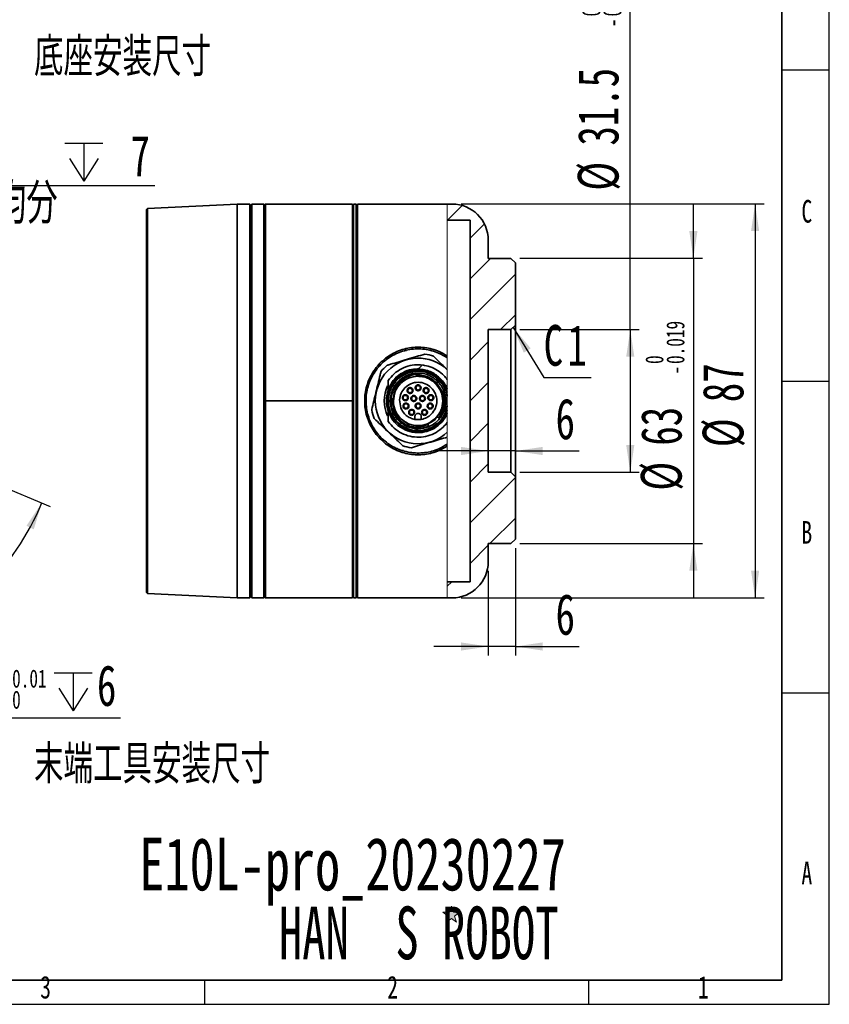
# Model space of a CAD drawing. Header units: millimetres. Extents: x 0 to 297, y 0 to 209.
# Tile 32 of 39: x 208 to 297, y 2 to 111. Entities that reach past the tile are written whole.
import ezdxf

# ---------------------------------------------------------------- set-up
doc = ezdxf.new("R2010")
doc.units = ezdxf.units.MM
for name, color, linetype in [('图层0', 7, 'Continuous'), ('尺寸线', 5, 'Continuous'), ('细实线', 7, 'Continuous')]:
    doc.layers.add(name, color=color, linetype=linetype)
doc.layers.add('粗实线', color=7, linetype='Continuous', lineweight=50)
doc.styles.add('SLDTEXTSTYLE0', font='TXT', dxfattribs={"width": 0.65})
doc.styles.add('SLDTEXTSTYLE1', font='TXT', dxfattribs={"width": 0.7, "bigfont": 'bigfont'})
doc.styles.add('SLDTEXTSTYLE2', font='TXT', dxfattribs={"width": 0.7})
doc.styles.add('SLDTEXTSTYLE3', font='TXT', dxfattribs={"width": 0.633333})
doc.dimstyles.new('SLDDIMSTYLE10', dxfattribs={"dimtxt": 4.5, "dimasz": 3, "dimexe": 0, "dimexo": 0.0625, "dimgap": 1.125, "dimtad": 0, "dimtih": 1, "dimtoh": 1, "dimlfac": 2, "dimrnd": 1e-09, "dimzin": 12, "dimdsep": 46, "dimtxsty": 'SLDTEXTSTYLE2', "dimsah": 1, "dimcen": 0, "dimadec": 0, "dimazin": 3, "dimtol": 1, "dimtp": 0.01, "dimtfac": 1, "dimtmove": 0, "dimatfit": 3, "dimfxl": 0, "dimfrac": 2, "dimtolj": 1, "dimarcsym": 0})
doc.dimstyles.new('SLDDIMSTYLE11', dxfattribs={"dimtxt": 4.5, "dimasz": 3, "dimexe": 0, "dimexo": 0.0625, "dimgap": 1.125, "dimtad": 0, "dimtih": 1, "dimtoh": 1, "dimlfac": 2, "dimrnd": 1e-09, "dimzin": 12, "dimdsep": 46, "dimtxsty": 'SLDTEXTSTYLE2', "dimsah": 1, "dimcen": 0, "dimadec": 0, "dimazin": 3, "dimtfac": 1, "dimtmove": 0, "dimatfit": 3, "dimfxl": 0, "dimfrac": 2, "dimtolj": 1, "dimtzin": 12, "dimarcsym": 0})
doc.dimstyles.new('SLDDIMSTYLE13', dxfattribs={"dimtxt": 4.5, "dimasz": 3, "dimexe": 0, "dimexo": 0.0625, "dimgap": 1.125, "dimtad": 2, "dimlfac": 2, "dimrnd": 1e-09, "dimzin": 12, "dimdsep": 46, "dimtxsty": 'SLDTEXTSTYLE2', "dimsah": 1, "dimcen": 0.09, "dimadec": 0, "dimazin": 3, "dimtol": 1, "dimtm": 0.019, "dimtfac": 1, "dimtdec": 3, "dimtofl": 0, "dimtmove": 0, "dimatfit": 3, "dimfxl": 0, "dimfrac": 2, "dimtolj": 1, "dimarcsym": 0})
doc.dimstyles.new('SLDDIMSTYLE14', dxfattribs={"dimtxt": 4.5, "dimasz": 3, "dimexe": 0, "dimexo": 0.0625, "dimgap": 1.125, "dimtad": 2, "dimlfac": 2, "dimrnd": 1e-09, "dimzin": 12, "dimdsep": 46, "dimtxsty": 'SLDTEXTSTYLE2', "dimsah": 1, "dimcen": 0.09, "dimadec": 0, "dimazin": 3, "dimtol": 1, "dimtm": 0.019, "dimtfac": 1, "dimtdec": 3, "dimtmove": 0, "dimatfit": 0, "dimfxl": 0, "dimfrac": 2, "dimtolj": 1, "dimarcsym": 0})
doc.dimstyles.new('SLDDIMSTYLE15', dxfattribs={"dimtxt": 4.5, "dimasz": 3, "dimexe": 0, "dimexo": 0.0625, "dimgap": 1.125, "dimtad": 2, "dimlfac": 2, "dimrnd": 1e-09, "dimzin": 12, "dimdsep": 46, "dimtxsty": 'SLDTEXTSTYLE2', "dimsah": 1, "dimcen": 0.09, "dimadec": 0, "dimazin": 3, "dimtfac": 1, "dimtofl": 0, "dimtmove": 0, "dimatfit": 3, "dimfxl": 0, "dimfrac": 2, "dimtolj": 1, "dimtzin": 12, "dimarcsym": 0})
doc.dimstyles.new('SLDDIMSTYLE16', dxfattribs={"dimtxt": 4.5, "dimasz": 3, "dimexe": 0, "dimexo": 0.0625, "dimgap": 1.125, "dimtad": 2, "dimlfac": 2, "dimrnd": 1e-09, "dimzin": 12, "dimdsep": 46, "dimtxsty": 'SLDTEXTSTYLE2', "dimsah": 1, "dimcen": 0.09, "dimadec": 0, "dimazin": 3, "dimtfac": 1, "dimtmove": 0, "dimatfit": 0, "dimfxl": 0, "dimfrac": 2, "dimtolj": 1, "dimtzin": 12, "dimarcsym": 0})
doc.dimstyles.new('SLDDIMSTYLE9', dxfattribs={"dimtxt": 4.5, "dimasz": 3, "dimexe": 0, "dimexo": 0.0625, "dimgap": 1.125, "dimtad": 2, "dimdec": 4, "dimlfac": 2, "dimzin": 12, "dimdsep": 46, "dimtxsty": 'SLDTEXTSTYLE2', "dimsah": 1, "dimcen": 0.09, "dimadec": 1, "dimazin": 3, "dimtfac": 1, "dimtdec": 1, "dimtofl": 0, "dimtmove": 0, "dimatfit": 3, "dimfxl": 0, "dimfrac": 2, "dimtolj": 1, "dimtzin": 12, "dimarcsym": 0})

# ---------------------------------------------------------------- blocks, each defined once
blk = doc.blocks.new('_D_24')
at = {"layer": '图层0'}
for p, q in [((197.14, 63.13), (211.18, 57.31)), ((188.98, 54.64), (194.7, 40.84))]:
    blk.add_line(p, q, dxfattribs=at)
blk.add_arc((183.05, 68.97), 29.44, 292.5, 337.5, dxfattribs=at)
for points in [[(210.25, 57.7), (208.56, 55.18), (209.37, 54.79)], [(194.32, 41.76), (197.22, 42.64), (196.83, 43.46)]]:
    blk.add_solid(points, dxfattribs=at)
at = {"layer": '图层0', "insert": (196.06, 48.54), "char_height": 4.5, "attachment_point": 1, "rotation": 45, "style": 'SLDTEXTSTYLE2'}
blk.add_mtext('45°', dxfattribs=at)
blk = doc.blocks.new('SW_SYMBOL_HOLE_DEPTH')
at = {"layer": '图层0', "color": 0}
for p, q in [((0, 875), (800, 875)), ((400, 875), (400, 75)), ((100, 555), (400, 75)), ((700, 555), (400, 75))]:
    blk.add_line(p, q, dxfattribs=at)
blk = doc.blocks.new('_D_25')
at = {"layer": '图层0'}
for p, q in [((187.45, 58.87), (185.92, 64.67)), ((187.45, 58.87), (188.22, 55.97)), ((188.22, 55.97), (194.01, 33.99)), ((194.01, 33.99), (218.96, 33.99))]:
    blk.add_line(p, q, dxfattribs=at)
for points in [[(187.45, 58.87), (187.12, 61.88), (186.25, 61.65)], [(188.22, 55.97), (188.55, 52.95), (189.42, 53.18)]]:
    blk.add_solid(points, dxfattribs=at)
at = {"layer": '图层0', "xscale": 0.005236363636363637, "yscale": 0.005236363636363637, "zscale": 0.005236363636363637}
blk.add_blockref('SW_SYMBOL_HOLE_DEPTH', (211.63, 34.36), dxfattribs=at)
at = {"layer": '图层0', "attachment_point": 1, "style": 'SLDTEXTSTYLE2'}
for s, insert, char_height in [('%%c', (195.6, 39.79), 4.5), ('6', (200.57, 39.79), 4.5), ('0.01', (206.98, 39.31), 2), ('6', (216.35, 39.79), 4.5), ('+', (205.81, 39.31), 2), ('0', (206.98, 36.98), 2)]:
    blk.add_mtext(s, dxfattribs=dict(at, insert=insert, char_height=char_height))
blk = doc.blocks.new('_D_26')
at = {"layer": '图层0'}
for p, q in [((188.31, 81.67), (192.89, 92.75)), ((192.89, 92.75), (222.76, 92.75)), ((187.36, 79.36), (188.31, 81.67)), ((187.36, 79.36), (185.06, 73.81))]:
    blk.add_line(p, q, dxfattribs=at)
for points in [[(188.31, 81.67), (189.87, 84.27), (189.04, 84.61)], [(187.36, 79.36), (185.79, 76.76), (186.63, 76.41)]]:
    blk.add_solid(points, dxfattribs=at)
at = {"layer": '图层0', "xscale": 0.005236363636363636, "yscale": 0.005236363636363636, "zscale": 0.005236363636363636}
blk.add_blockref('SW_SYMBOL_HOLE_DEPTH', (212.81, 92.85), dxfattribs=at)
at = {"layer": '图层0', "char_height": 4.5, "attachment_point": 1}
for s, insert, style in [('4 x M6', (194.48, 98.29), 'SLDTEXTSTYLE3'), ('7', (220.06, 98.29), 'SLDTEXTSTYLE2'), ('圆周均分', (198.15, 93.05), 'SLDTEXTSTYLE1')]:
    blk.add_mtext(s, dxfattribs=dict(at, insert=insert, style=style))
blk = doc.blocks.new('SW_CHAMFER_DIMENSION_0')
at = {"layer": '图层0', "color": 0}
for p, q in [((-3.37, 5.54), (0, 0)), ((0, 0), (5.24, 0))]:
    blk.add_line(p, q, dxfattribs=at)
blk.add_solid([(-3.37, 5.54), (-2.2, 2.74), (-1.43, 3.21)], dxfattribs=at)
at = {"layer": '图层0', "color": 0, "char_height": 4.5, "attachment_point": 1, "style": 'SLDTEXTSTYLE2'}
for s, insert in [('C', (0, 5.8)), ('1', (2.62, 5.8))]:
    blk.add_mtext(s, dxfattribs=dict(at, insert=insert))
blk = doc.blocks.new('_D_28')
at = {"layer": '图层0'}
for p, q in [((275.26, 76.84), (275.26, 117.25)), ((263.07, 76.84), (276.26, 76.84)), ((275.26, 76.84), (275.26, 61.09)), ((263.07, 61.09), (276.26, 61.09))]:
    blk.add_line(p, q, dxfattribs=at)
for points in [[(275.26, 76.84), (274.81, 73.84), (275.71, 73.84)], [(275.26, 61.09), (275.71, 64.09), (274.81, 64.09)]]:
    blk.add_solid(points, dxfattribs=at)
at = {"layer": '图层0', "attachment_point": 1, "rotation": 90, "style": 'SLDTEXTSTYLE2'}
for s, insert, char_height in [('0.019', (272.27, 111.43), 2), ('0', (269.94, 111.43), 2), ('-', (272.27, 110.26), 2), ('31.5', (269.46, 97.17), 4.5), ('%%c', (269.46, 92.19), 4.5)]:
    blk.add_mtext(s, dxfattribs=dict(at, insert=insert, char_height=char_height))
blk = doc.blocks.new('_D_29')
at = {"layer": '图层0'}
for p, q in [((282.23, 84.72), (282.23, 90.72)), ((263.07, 84.72), (283.23, 84.72)), ((282.23, 84.72), (282.23, 53.22)), ((263.07, 53.22), (283.23, 53.22)), ((282.23, 53.22), (282.23, 47.22))]:
    blk.add_line(p, q, dxfattribs=at)
for points in [[(282.23, 84.72), (282.68, 87.72), (281.78, 87.72)], [(282.23, 53.22), (281.78, 50.22), (282.68, 50.22)]]:
    blk.add_solid(points, dxfattribs=at)
at = {"layer": '图层0', "attachment_point": 1, "rotation": 90, "style": 'SLDTEXTSTYLE2'}
for s, insert, char_height in [('0.019', (279.24, 73.05), 2), ('0', (276.92, 73.05), 2), ('-', (279.24, 71.89), 2), ('63', (276.43, 64.03), 4.5), ('%%c', (276.43, 59.06), 4.5)]:
    blk.add_mtext(s, dxfattribs=dict(at, insert=insert, char_height=char_height))
blk = doc.blocks.new('_D_30')
at = {"layer": '图层0'}
for p, q in [((256.57, 90.72), (290.05, 90.72)), ((289.05, 90.72), (289.05, 47.22)), ((256.57, 47.22), (290.05, 47.22))]:
    blk.add_line(p, q, dxfattribs=at)
for points in [[(289.05, 90.72), (288.6, 87.72), (289.5, 87.72)], [(289.05, 47.22), (289.5, 50.22), (288.6, 50.22)]]:
    blk.add_solid(points, dxfattribs=at)
at = {"layer": '图层0', "char_height": 4.5, "attachment_point": 1, "rotation": 90, "style": 'SLDTEXTSTYLE2'}
for s, insert in [('87', (283.25, 68.83)), ('%%c', (283.25, 63.86))]:
    blk.add_mtext(s, dxfattribs=dict(at, insert=insert))
blk = doc.blocks.new('_D_31')
at = {"layer": '图层0'}
for p, q in [((259.57, 63.44), (253.57, 63.44)), ((262.57, 63.44), (259.57, 63.44)), ((262.57, 63.44), (269.62, 63.44))]:
    blk.add_line(p, q, dxfattribs=at)
for points in [[(259.57, 63.44), (256.57, 63.89), (256.57, 62.99)], [(262.57, 63.44), (265.57, 62.99), (265.57, 63.89)]]:
    blk.add_solid(points, dxfattribs=at)
at = {"layer": '图层0', "insert": (267.01, 69.24), "char_height": 4.5, "attachment_point": 1, "style": 'SLDTEXTSTYLE2'}
blk.add_mtext('6', dxfattribs=at)
blk = doc.blocks.new('_D_32')
at = {"layer": '图层0'}
for p, q in [((262.57, 52.72), (262.57, 40.85)), ((259.57, 50.22), (259.57, 40.85)), ((259.57, 41.85), (253.57, 41.85)), ((262.57, 41.85), (259.57, 41.85)), ((262.57, 41.85), (269.62, 41.85))]:
    blk.add_line(p, q, dxfattribs=at)
for points in [[(259.57, 41.85), (256.57, 42.3), (256.57, 41.4)], [(262.57, 41.85), (265.57, 41.4), (265.57, 42.3)]]:
    blk.add_solid(points, dxfattribs=at)
at = {"layer": '图层0', "insert": (267.01, 47.65), "char_height": 4.5, "attachment_point": 1, "style": 'SLDTEXTSTYLE2'}
blk.add_mtext('6', dxfattribs=at)

msp = doc.modelspace()

# ---------------------------------------------------------------- hatches: boundary and pattern name
at = {"linetype": 'Continuous', "lineweight": 18}
h = msp.add_hatch(dxfattribs=at)
h.set_pattern_fill('ANSI31', style=0)
edge = h.paths.add_edge_path(flags=0)
edge.add_line((255.052317, 90.715099), (255.052317, 88.940099))
edge.add_line((255.052317, 88.940099), (257.573416, 88.940099))
edge.add_line((257.573416, 88.940099), (257.573416, 48.990099))
edge.add_line((257.573416, 48.990099), (255.052317, 48.990099))
edge.add_line((255.052317, 48.990099), (255.052317, 47.215099))
edge.add_line((255.052317, 47.215099), (255.573416, 47.215099))
edge.add_arc((255.573416, 51.215099), 4, 270, 360)
edge.add_line((259.573416, 51.215099), (259.573416, 53.215099))
edge.add_line((259.573416, 53.215099), (262.073416, 53.215099))
edge.add_line((262.073416, 53.215099), (262.573416, 53.715099))
edge.add_line((262.573416, 53.715099), (262.573416, 60.590099))
edge.add_line((262.573416, 60.590099), (262.073416, 61.090099))
edge.add_line((262.073416, 61.090099), (259.573416, 61.090099))
edge.add_line((259.573416, 61.090099), (259.573416, 76.840099))
edge.add_line((259.573416, 76.840099), (262.073416, 76.840099))
edge.add_line((262.073416, 76.840099), (262.573416, 77.340099))
edge.add_line((262.573416, 77.340099), (262.573416, 84.215099))
edge.add_line((262.573416, 84.215099), (262.073416, 84.715099))
edge.add_line((262.073416, 84.715099), (259.573416, 84.715099))
edge.add_line((259.573416, 84.715099), (259.573416, 86.715099))
edge.add_arc((255.573416, 86.715099), 4, 0, 90)
edge.add_line((255.573416, 90.715099), (255.052317, 90.715099))
at = {"layer": '尺寸线'}
msp.add_hatch(color=256, dxfattribs=at).paths.add_polyline_path([(256.074073, 11.409036), (255.854049, 12.086199), (256.430079, 12.504709), (255.718067, 12.504709), (255.498043, 13.181873), (255.27802, 12.504709), (254.566008, 12.504709), (255.142038, 12.086199), (254.922014, 11.409036), (255.498043, 11.827546)], flags=0)

# ---------------------------------------------------------------- linework, layer by layer
at = {"color": 7, "linetype": 'Continuous', "lineweight": 35}
for p, q in [((231.823416, 90.715099), (221.923291, 90.220093)), ((233.223416, 90.715099), (231.823416, 90.715099)), ((231.823416, 90.715099), (231.823416, 47.215099)), ((233.323416, 90.615099), (233.223416, 90.715099)), ((233.223416, 47.215099), (233.223416, 90.715099)), ((233.323416, 90.615099), (233.323416, 47.315099)), ((233.473416, 90.715099), (233.373416, 90.615099)), ((233.373416, 47.315099), (233.373416, 90.615099)), ((234.773416, 90.715099), (233.473416, 90.715099)), ((233.473416, 90.715099), (233.473416, 47.215099)), ((234.873416, 90.615099), (234.773416, 90.715099)), ((234.773416, 68.720845), (234.773416, 90.715099)), ((234.973416, 90.715099), (234.873416, 90.615099)), ((234.873416, 68.965099), (234.873416, 90.615099)), ((234.873416, 90.615099), (234.873416, 68.721968)), ((244.573416, 90.715099), (234.973416, 90.715099)), ((234.973416, 68.965099), (234.973416, 90.715099)), ((244.573416, 90.715099), (244.573416, 68.965099)), ((244.673416, 47.215099), (244.673416, 90.715099)), ((244.673416, 90.715099), (244.973416, 90.715099)), ((244.973416, 90.715099), (244.973416, 47.215099)), ((245.073416, 90.615099), (244.973416, 90.715099)), ((245.073416, 90.615099), (245.073416, 47.315099)), ((255.052317, 90.715099), (245.123416, 90.715099)), ((245.123416, 68.965099), (245.123416, 90.715099)), ((255.052317, 90.715099), (255.573416, 90.715099)), ((221.923291, 90.220093), (221.823416, 90.109705)), ((221.823416, 47.820494), (221.823416, 90.109705)), ((221.923291, 90.220093), (221.923291, 47.710106)), ((244.573416, 89.365099), (244.673416, 89.365099)), ((257.573416, 88.940099), (255.052317, 88.940099)), ((257.573416, 88.940099), (257.573416, 48.990099)), ((259.573416, 84.715099), (259.573416, 86.715099)), ((262.073416, 84.715099), (259.573416, 84.715099)), ((262.573416, 84.215099), (262.073416, 84.715099)), ((262.573416, 77.340099), (262.573416, 84.215099)), ((262.073416, 76.840099), (262.573416, 77.340099)), ((262.573416, 77.340099), (262.573416, 60.590099)), ((262.073416, 76.840099), (259.573416, 76.840099)), ((259.573416, 61.090099), (259.573416, 76.840099)), ((262.073416, 61.090099), (262.073416, 76.840099)), ((250.456036, 74.512423), (250.44718, 74.629578)), ((251.9642, 72.605883), (252.295465, 72.937148)), ((251.590553, 71.849613), (251.493286, 71.94688)), ((249.077772, 71.215451), (248.660904, 70.507327)), ((249.241365, 71.300523), (249.323141, 71.414308)), ((254.196775, 70.304051), (253.750282, 70.891965)), ((253.838819, 70.980502), (253.997769, 71.139453)), ((254.428936, 70.07189), (253.838819, 70.980502)), ((253.863013, 71.527455), (253.943524, 71.586768)), ((253.863013, 71.527455), (253.954966, 71.29402)), ((253.925291, 71.605695), (253.943524, 71.586768)), ((253.956055, 71.564105), (253.943524, 71.586768)), ((253.954966, 71.29402), (254.048008, 71.33067)), ((254.048011, 71.330671), (253.956055, 71.564105)), ((253.964307, 71.574162), (254.209901, 71.351585)), ((254.152334, 71.096644), (254.385772, 71.004697)), ((254.188987, 71.189691), (254.152336, 71.096649)), ((254.422422, 71.097739), (254.188987, 71.189691)), ((254.209901, 71.351585), (254.432479, 71.105991)), ((254.445084, 71.085208), (254.385772, 71.004697)), ((254.422422, 71.097739), (254.445084, 71.085208)), ((254.464012, 71.066975), (254.445084, 71.085208)), ((248.523416, 70.13129), (248.523416, 69.672648)), ((252.907034, 70.370937), (252.938434, 70.34334)), ((254.315598, 70.185228), (254.196775, 70.304051)), ((254.706551, 69.794275), (254.428936, 70.07189)), ((234.773416, 47.215099), (234.773416, 68.720845)), ((234.873416, 47.315099), (234.873416, 68.965099)), ((234.873416, 68.965099), (234.973416, 68.965099)), ((234.873416, 68.721968), (234.873416, 47.315099)), ((234.973416, 68.965099), (244.573416, 68.965099)), ((234.973416, 47.215099), (234.973416, 68.965099)), ((244.573416, 68.965099), (244.573416, 47.215099)), ((245.123416, 47.215099), (245.123416, 68.965099)), ((248.841636, 69.295229), (248.874364, 69.262501)), ((248.841636, 69.295229), (249.082352, 69.054513)), ((249.082352, 69.054513), (249.099378, 69.037487)), ((249.765081, 69.096105), (249.906306, 68.204446)), ((252.529536, 69.469906), (252.581184, 69.402597)), ((248.523416, 68.257551), (248.523416, 67.798909)), ((250.257645, 68.171646), (250.188015, 68.27512)), ((250.949366, 67.420222), (250.879595, 67.473277)), ((249.369436, 67.239416), (249.702096, 66.843779)), ((249.649063, 66.790746), (249.702096, 66.843779)), ((249.89655, 67.038233), (250.484465, 66.59174)), ((250.484465, 66.59174), (250.980461, 66.095744)), ((251.473416, 66.932513), (251.473416, 67.240099)), ((252.173416, 66.936296), (251.473416, 66.936296)), ((252.173416, 67.240099), (252.173416, 66.932513)), ((252.898548, 66.432246), (252.888158, 66.456724)), ((252.995609, 66.203585), (252.898548, 66.432246)), ((253.980964, 67.217951), (254.154854, 67.077138)), ((250.99424, 66.081964), (250.980461, 66.095744)), ((249.549535, 63.678661), (249.578636, 63.701226)), ((259.573416, 61.090099), (262.073416, 61.090099)), ((262.573416, 60.590099), (262.073416, 61.090099)), ((262.573416, 53.715099), (262.573416, 60.590099)), ((262.073416, 53.215099), (262.573416, 53.715099)), ((259.573416, 53.215099), (262.073416, 53.215099)), ((259.573416, 51.215099), (259.573416, 53.215099)), ((255.052317, 48.990099), (257.573416, 48.990099)), ((244.573416, 48.565099), (244.673416, 48.565099)), ((221.823416, 47.820494), (221.923291, 47.710106)), ((221.923291, 47.710106), (231.823416, 47.215099)), ((231.823416, 47.215099), (233.223416, 47.215099)), ((233.223416, 47.215099), (233.323416, 47.315099)), ((233.373416, 47.315099), (233.473416, 47.215099)), ((233.473416, 47.215099), (234.773416, 47.215099)), ((234.773416, 47.215099), (234.873416, 47.315099)), ((234.873416, 47.315099), (234.973416, 47.215099)), ((234.973416, 47.215099), (244.573416, 47.215099)), ((244.673416, 47.215099), (244.973416, 47.215099)), ((245.073416, 47.315099), (244.973416, 47.215099)), ((245.123416, 47.215099), (255.052317, 47.215099)), ((255.573416, 47.215099), (255.052317, 47.215099))]:
    msp.add_line(p, q, dxfattribs=at)
at = {"color": 7, "linetype": 'Continuous', "lineweight": 18}
for p, q in [((255.052317, 73.937429), (255.052317, 90.715099)), ((255.052317, 72.536936), (255.052317, 73.722903)), ((255.052317, 72.414711), (255.052317, 71.333688)), ((255.052317, 69.947685), (255.052317, 70.31493)), ((255.052317, 69.947354), (255.052317, 69.51266)), ((255.052317, 68.417301), (255.052317, 69.512778)), ((255.052317, 68.417538), (255.052317, 67.982845)), ((255.052317, 67.614721), (255.052317, 67.982567)), ((255.052317, 66.591542), (255.052317, 65.515487)), ((255.052317, 65.515487), (255.052317, 64.964994)), ((255.052317, 64.207296), (255.052317, 64.877489)), ((255.052317, 47.215099), (255.052317, 63.99277))]:
    msp.add_line(p, q, dxfattribs=at)
at = {"color": 8, "linetype": 'Continuous', "lineweight": 35}
for p, q in [((248.704518, 70.581413), (248.523417, 70.273782)), ((250.159383, 63.369018), (250.134299, 63.549829))]:
    msp.add_line(p, q, dxfattribs=at)
at = {"color": 7, "linetype": 'Continuous', "lineweight": 35}
for centre in [(250.938204, 70.113533), (251.823416, 70.415099), (252.708628, 70.113533), (250.421199, 69.334272), (250.487451, 68.401453), (251.347102, 69.240099), (251.823416, 68.415099), (252.29973, 69.240099), (253.159381, 68.401453), (253.225632, 69.334272), (251.109402, 67.703084), (252.53743, 67.703084)]:
    msp.add_circle(centre, 0.25, dxfattribs=at)
for centre, radius, start, end in [((255.573416, 86.715099), 4, 0, 90), ((245.173416, 89.215099), 0.1, 180, 240), ((233.273416, 89.065099), 0.1, 300, 360), ((251.823416, 68.965099), 5.225, 71.04881865, 81.80886399), ((251.823416, 68.965099), 4.725, 46.89281762, 313.10718238), ((251.823416, 68.965099), 5.225, 131.04881865, 141.80886399), ((251.823416, 68.965099), 3.375, 51.48073037, 167.89850797), ((251.823416, 68.965099), 3, 96.31781255, 173.68218745), ((251.823416, 68.965099), 3.375, 16.92012472, 38.51926963), ((251.823416, 68.965099), 3.75, 153.70533497, 206.24172048), ((251.823416, 68.965099), 3.5, 160.48472529, 199.46295095), ((251.823416, 68.965099), 3, 321, 16.04497563), ((251.823416, 68.965099), 2.725, 178.47779418, 240.57010429), ((251.823416, 68.965099), 5.225, 191.04881865, 201.80886399), ((251.823416, 68.965099), 3.375, 192.10149203, 343.07987528), ((251.823416, 68.965099), 3, 256.48440787, 293), ((251.823416, 68.965099), 5.225, 251.04881865, 261.80886399), ((255.573416, 51.215099), 4, 270, 0), ((233.273416, 48.865099), 0.1, 0, 60), ((245.173416, 48.715099), 0.1, 120, 180)]:
    msp.add_arc(centre, radius, start, end, dxfattribs=at)
at = {"color": 8, "linetype": 'Continuous', "lineweight": 35}
msp.add_arc((245.160617, 86.739068), 0.08725, 181.91868578, 244.76223144, dxfattribs=at)
at = {"color": 7, "linetype": 'Continuous', "lineweight": 35}
for points, knots in [([(255.052317, 63.99277), (254.760852, 63.821545), (253.992509, 63.370171), (252.565253, 62.993983), (250.874704, 63.01919), (249.262101, 63.525285), (247.863421, 64.455631), (246.777729, 65.736713), (246.084388, 67.276473), (245.843656, 68.959293), (246.081312, 70.644445), (246.774, 72.188192), (247.860065, 73.471623), (249.257165, 74.402283), (250.866367, 74.909286), (252.554644, 74.937425), (253.985629, 74.563339), (254.757662, 74.110326), (255.052318, 73.937428)], [0, 0, 0, 0, 0.0400357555, 0.1055400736, 0.1710629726, 0.2366584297, 0.3023637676, 0.3681347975, 0.4338743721, 0.4997443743, 0.5657122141, 0.6316561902, 0.6974953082, 0.7631613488, 0.8285990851, 0.8939914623, 0.9595406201, 1, 1, 1, 1]), ([(255.052317, 73.722903), (254.738919, 73.910752), (253.963017, 74.375822), (252.535603, 74.745239), (250.891143, 74.718286), (249.323372, 74.227912), (247.961982, 73.327758), (246.903218, 72.085939), (246.227543, 70.591502), (245.995609, 68.959475), (246.230544, 67.329714), (246.90685, 65.839142), (247.965252, 64.599592), (249.328184, 63.69974), (250.899266, 63.210247), (252.545937, 63.186131), (253.969709, 63.557643), (254.742019, 64.021092), (255.052316, 64.207295)], [0, 0, 0, 0, 0.0441592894, 0.1093281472, 0.1743654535, 0.2394161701, 0.3046105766, 0.3698572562, 0.4350837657, 0.5002522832, 0.5653244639, 0.6303493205, 0.6955288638, 0.7607625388, 0.825970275, 0.8911374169, 0.95626134, 1, 1, 1, 1]), ([(252.567852, 74.136795), (252.260918, 74.046292), (251.637717, 73.862533), (250.665981, 73.576004), (249.698775, 73.290811), (248.951422, 73.070444), (248.523416, 72.944241), (248.392149, 72.905535)], [0, 0, 0, 0, 0.2283677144, 0.463680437, 0.6784948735, 0.901395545, 1, 1, 1, 1]), ([(250.400902, 74.741458), (250.425068, 74.695367), (250.469809, 74.610033), (250.466321, 74.514485), (250.464717, 74.470544)], [0, 0, 0, 0, 0.5401234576, 1, 1, 1, 1]), ([(252.269822, 72.911505), (252.151811, 72.932474), (251.707924, 73.011345), (250.918242, 72.894593), (249.982821, 72.562449), (249.143604, 72.003755), (248.730153, 71.484998), (248.523428, 71.225621)], [0, 0, 0, 0, 0.0830199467, 0.3122703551, 0.5415164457, 0.7707589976, 1, 1, 1, 1]), ([(255.052316, 71.326052), (254.928952, 71.480134), (254.61859, 71.867777), (253.988521, 72.36384), (253.180404, 72.773566), (252.590433, 72.882597), (252.295459, 72.937111)], [0, 0, 0, 0, 0.1802596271, 0.45350046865, 0.72676052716, 1, 1, 1, 1]), ([(255.052317, 72.449431), (254.633069, 72.848273), (254.106846, 73.348884), (253.619393, 73.812611), (253.520299, 73.906882)], [0, 0, 0, 0, 0.7967105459, 1, 1, 1, 1]), ([(247.716814, 72.195648), (247.686503, 72.070083), (247.58322, 71.64222), (247.398863, 70.878495), (247.162382, 69.898844), (246.927811, 68.927102), (246.77461, 68.292447), (246.698583, 67.977497), (246.695265, 67.963753)], [0, 0, 0, 0, 0.0931237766, 0.3173199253, 0.5410271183, 0.7651001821, 0.9897488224, 1, 1, 1, 1]), ([(251.775273, 72.489393), (251.476134, 72.473817), (250.810165, 72.43914), (249.868663, 71.98161), (249.100917, 71.345618), (248.818256, 70.800685), (248.704518, 70.581413)], [0, 0, 0, 0, 0.2337396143, 0.5203725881, 0.8070058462, 1, 1, 1, 1]), ([(249.069215, 69.06765), (249.100682, 69.403648), (249.164042, 70.080176), (249.711139, 70.968364), (250.51866, 71.648639), (251.194884, 71.819195), (251.53515, 71.905016)], [0, 0, 0, 0, 0.2450809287, 0.4934680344, 0.7451207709, 1, 1, 1, 1]), ([(249.946169, 71.91907), (250.312797, 72.102742), (251.071402, 72.482783), (252.382517, 72.495124), (253.625648, 72.07823), (254.229684, 71.482368), (254.521611, 71.194392)], [0, 0, 0, 0, 0.2416465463, 0.5, 0.7583534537, 1, 1, 1, 1]), ([(253.838819, 70.980502), (253.68635, 71.119922), (253.38083, 71.399294), (252.821114, 71.679207), (252.21669, 71.850257), (251.799529, 71.849828), (251.590553, 71.849613)], [0, 0, 0, 0, 0.2485748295, 0.4980997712, 0.7485748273, 1, 1, 1, 1]), ([(251.637242, 72.460144), (251.666601, 72.463292), (251.726414, 72.469705), (251.845621, 72.509344), (251.91607, 72.566699), (251.9642, 72.605883)], [0, 0, 0, 0, 0.2339669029, 0.4766569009, 1, 1, 1, 1]), ([(248.523416, 71.225613), (248.523416, 71.141894), (248.523416, 70.974455), (248.523416, 70.658261), (248.523416, 70.423188), (248.523416, 70.273783)], [0, 0, 0, 0, 0.2670890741, 0.5341826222, 1, 1, 1, 1]), ([(251.800072, 71.685456), (251.451087, 71.645122), (250.745125, 71.563531), (249.851545, 70.936789), (249.221276, 70.036396), (249.139369, 69.322198), (249.098416, 68.965099)], [0, 0, 0, 0, 0.2457791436, 0.4971860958, 0.7485930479, 1, 1, 1, 1]), ([(253.80238, 67.116204), (254.005149, 67.373353), (254.430301, 67.912527), (254.611136, 68.965624), (254.421127, 70.04747), (253.973897, 70.610467), (253.750282, 70.891965)], [0, 0, 0, 0, 0.233090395, 0.48872693, 0.744363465, 1, 1, 1, 1]), ([(253.954926, 71.294004), (253.964883, 71.27212), (253.984796, 71.22835), (254.01698, 71.192621), (254.033073, 71.174756)], [0, 0, 0, 0, 0.4999890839, 1, 1, 1, 1]), ([(254.033073, 71.174756), (254.050938, 71.158664), (254.086666, 71.12648), (254.130436, 71.106566), (254.152321, 71.09661)], [0, 0, 0, 0, 0.5000109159, 1, 1, 1, 1]), ([(254.103835, 71.245519), (254.092337, 71.258272), (254.06934, 71.28378), (254.055104, 71.315034), (254.047986, 71.330662)], [0, 0, 0, 0, 0.4999885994, 1, 1, 1, 1]), ([(254.188978, 71.18967), (254.173351, 71.196788), (254.142096, 71.211024), (254.116589, 71.234021), (254.103835, 71.245519)], [0, 0, 0, 0, 0.5000114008, 1, 1, 1, 1]), ([(254.385772, 71.004697), (254.612848, 70.654423), (254.915743, 70.187197), (255.024967, 69.647749), (255.052307, 69.512718)], [0, 0, 0, 0, 0.7496870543, 1, 1, 1, 1]), ([(254.521611, 71.194392), (254.677883, 70.981656), (254.882062, 70.703704), (255.020096, 70.389248), (255.052483, 70.315466)], [0, 0, 0, 0, 0.7653684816, 1, 1, 1, 1]), ([(248.523416, 70.131285), (248.523416, 70.131883), (248.523416, 70.133142), (248.523416, 70.145734), (248.523416, 70.190279), (248.523416, 70.238399), (248.523416, 70.273783)], [0, 0, 0, 0, 0.0773279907, 0.1629302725, 0.3844768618, 1, 1, 1, 1]), ([(248.523416, 69.672648), (248.523416, 69.339286), (248.523416, 68.864826), (248.523416, 68.39675), (248.523416, 68.257551)], [0, 0, 0, 0, 0.7026147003, 1, 1, 1, 1]), ([(254.315598, 70.185228), (254.42501, 69.941328), (254.644985, 69.450961), (254.691877, 68.633568), (254.534242, 67.821921), (254.246264, 67.35497), (254.101543, 67.120308)], [0, 0, 0, 0, 0.246128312, 0.4948469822, 0.7461408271, 1, 1, 1, 1]), ([(248.874364, 69.2625), (248.865601, 68.904114), (248.848021, 68.185174), (249.195282, 67.555302), (249.369436, 67.239416)], [0, 0, 0, 0, 0.4984922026, 1, 1, 1, 1]), ([(249.082348, 69.054513), (249.074472, 68.865573), (249.058611, 68.485082), (249.185633, 67.920952), (249.413596, 67.381025), (249.654161, 67.072317), (249.775246, 66.916932)], [0, 0, 0, 0, 0.2449241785, 0.4932319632, 0.7449237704, 1, 1, 1, 1]), ([(255.052467, 67.614235), (254.974675, 67.450551), (254.732757, 66.941526), (254.090673, 66.218821), (253.102678, 65.642027), (252.001421, 65.412552), (250.882155, 65.530744), (249.843345, 66.006464), (248.988895, 66.78525), (248.675853, 67.466951), (248.523416, 67.798909)], [0, 0, 0, 0, 0.0647385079, 0.2013241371, 0.3379097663, 0.4675494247, 0.5971890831, 0.7337747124, 0.8703603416, 1, 1, 1, 1]), ([(248.523416, 67.798909), (248.523416, 67.614904), (248.523416, 67.338482), (248.523416, 66.975198), (248.523416, 66.794815), (248.523416, 66.704582)], [0, 0, 0, 0, 0.4987637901, 0.7492675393, 1, 1, 1, 1]), ([(255.052297, 68.417423), (254.97072, 68.104344), (254.784834, 67.390952), (254.052667, 66.463956), (252.974686, 65.813383), (251.732248, 65.61634), (250.48124, 65.869707), (249.832174, 66.389452), (249.507641, 66.649325)], [0, 0, 0, 0, 0.13525997, 0.308207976, 0.481155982, 0.654103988, 0.827051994, 1, 1, 1, 1]), ([(246.972378, 67.023952), (247.204223, 66.803391), (247.674964, 66.355563), (248.408973, 65.657279), (249.13956, 64.962251), (249.704081, 64.425207), (250.027378, 64.117645), (250.126532, 64.023317)], [0, 0, 0, 0, 0.2283677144, 0.463680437, 0.6784948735, 0.901395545, 1, 1, 1, 1]), ([(255.052341, 66.604148), (254.907807, 66.426257), (254.5546, 65.991535), (253.827433, 65.458276), (252.90639, 65.071109), (251.91595, 64.925027), (250.919639, 65.025508), (249.982449, 65.370443), (249.143697, 65.925771), (248.730184, 66.444976), (248.523428, 66.704578)], [0, 0, 0, 0, 0.0900382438, 0.2200309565, 0.3500241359, 0.4800205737, 0.6100184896, 0.740013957, 0.8700074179, 1, 1, 1, 1]), ([(249.775246, 66.916932), (249.948729, 66.743397), (250.298466, 66.393553), (250.751931, 66.195537), (250.980461, 66.095744)], [0, 0, 0, 0, 0.496037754, 1, 1, 1, 1]), ([(249.89655, 67.038233), (250.178057, 66.814601), (250.741072, 66.367335), (251.822784, 66.177595), (252.870236, 66.356389), (253.404843, 66.777325), (253.657311, 66.976113)], [0, 0, 0, 0, 0.256750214, 0.513500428, 0.7702506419, 1, 1, 1, 1]), ([(252.927448, 66.364163), (252.596611, 66.242045), (251.9305, 65.996172), (251.232635, 66.128315), (250.881378, 66.194827)], [0, 0, 0, 0, 0.496669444, 1, 1, 1, 1]), ([(252.898548, 66.432246), (253.10263, 66.529711), (253.511705, 66.725075), (253.824312, 67.053415), (253.980964, 67.217951)], [0, 0, 0, 0, 0.498885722, 1, 1, 1, 1]), ([(251.07898, 63.793403), (251.385916, 63.883907), (252.009122, 64.067668), (252.980824, 64.354187), (253.948149, 64.639415), (254.624512, 64.83885), (254.98802, 64.946035), (255.052317, 64.964994)], [0, 0, 0, 0, 0.2405657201, 0.4884474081, 0.7147359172, 0.9495425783, 1, 1, 1, 1]), ([(249.532376, 63.715568), (249.508588, 63.705795), (249.449885, 63.681678), (249.416638, 63.630793), (249.396863, 63.600528)], [0, 0, 0, 0, 0.4052237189, 1, 1, 1, 1])]:
    msp.add_open_spline(points, degree=3, knots=knots, dxfattribs=at)
at = {"color": 7, "linetype": 'Continuous', "lineweight": 18}
for points, knots in [([(255.052317, 73.937427), (255.052317, 73.919576), (255.052317, 73.8928), (255.052317, 73.857068), (255.052317, 73.830259), (255.052317, 73.803438), (255.052317, 73.767663), (255.052317, 73.740807), (255.052317, 73.722903)], [0, 0, 0, 0, 0.2499988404, 0.3749982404, 0.4999976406, 0.6249970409, 0.7499964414, 1, 1, 1, 1]), ([(255.052317, 72.449431), (255.052317, 72.440103), (255.052317, 72.428535), (255.052317, 72.416953), (255.052317, 72.414711)], [0, 0, 0, 0, 0.8064165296, 1, 1, 1, 1]), ([(255.052317, 70.315392), (255.052317, 70.361682), (255.052317, 70.456859), (255.052317, 70.600193), (255.052317, 70.745524), (255.052317, 70.890215), (255.052317, 71.036091), (255.052317, 71.181433), (255.052317, 71.278424), (255.052317, 71.326051)], [0, 0, 0, 0, 0.1355382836, 0.2786741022, 0.4218091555, 0.5649435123, 0.7080772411, 0.8566520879, 1, 1, 1, 1]), ([(255.052317, 66.604217), (255.052317, 66.695206), (255.052317, 66.878901), (255.052317, 67.214612), (255.052317, 67.462182), (255.052317, 67.614721)], [0, 0, 0, 0, 0.2736517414, 0.5524648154, 1, 1, 1, 1]), ([(255.052317, 64.207294), (255.052317, 64.190311), (255.052317, 64.164836), (255.052317, 64.130898), (255.052317, 64.105454), (255.052317, 64.08002), (255.052317, 64.054597), (255.052317, 64.02551), (255.052317, 64.004907), (255.052317, 63.99277)], [0, 0, 0, 0, 0.2371478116, 0.3557216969, 0.474295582, 0.592869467, 0.7114433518, 0.8300172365, 1, 1, 1, 1])]:
    msp.add_open_spline(points, degree=3, knots=knots, dxfattribs=at)
at = {"color": 7, "linetype": 'Continuous', "lineweight": 35}
for points in [[(248.523416, 70.13129), (248.685546, 70.488936), (249.009805, 71.20423), (249.634048, 71.68079), (249.946169, 71.91907)], [(249.507641, 66.649325), (249.247774, 66.97383), (248.728039, 67.622841), (248.474597, 68.874261), (248.671925, 70.115134), (249.32143, 71.198964), (250.325025, 71.966648), (251.535696, 72.302772), (252.807725, 72.192196), (253.51125, 71.749036), (253.863013, 71.527455)], [(253.997769, 71.139453), (253.680501, 71.391353), (253.045966, 71.895153), (251.819373, 72.116111), (250.61704, 71.881001), (249.592455, 71.19606), (248.907515, 70.171476), (248.672405, 68.969143), (248.893363, 67.74255), (249.397163, 67.108014), (249.649063, 66.790746)], [(249.649063, 66.790746), (249.96633, 66.538846), (250.600866, 66.035046), (251.827459, 65.814088), (253.029792, 66.049198), (254.054376, 66.734139), (254.739317, 67.758723), (254.974427, 68.961056), (254.753469, 70.187649), (254.249669, 70.822185), (253.997769, 71.139453)], [(250.365008, 70.423507), (250.57781, 70.592464), (251.003413, 70.930379), (251.826128, 71.078583), (252.632571, 70.920887), (253.319792, 70.461475), (253.779203, 69.774254), (253.936899, 68.967811), (253.788695, 68.145097), (253.450781, 67.719493), (253.281824, 67.506692)], [(251.593609, 70.185293), (251.566986, 70.218825), (251.51374, 70.285889), (251.490387, 70.415527), (251.515236, 70.542601), (251.587627, 70.650889), (251.695915, 70.72328), (251.822989, 70.748128), (251.952627, 70.724775), (252.01969, 70.671529), (252.053222, 70.644906)], [(253.750282, 70.891965), (253.612234, 71.014788), (253.336139, 71.260434), (252.838737, 71.511455), (252.30508, 71.671553), (251.935712, 71.683276), (251.751028, 71.689138)], [(249.765081, 69.096105), (249.804524, 69.344702), (249.883412, 69.841896), (250.204476, 70.229637), (250.365008, 70.423507)], [(250.106914, 69.417017), (250.116243, 69.443949), (250.134901, 69.497813), (250.188241, 69.565898), (250.255985, 69.618546), (250.335426, 69.65161), (250.420707, 69.663069), (250.505749, 69.651717), (250.586126, 69.619774), (250.629379, 69.582644), (250.651006, 69.564079)], [(250.708397, 69.883726), (250.693125, 69.901001), (250.662582, 69.935551), (250.631929, 69.998146), (250.614302, 70.065191), (250.611448, 70.134592), (250.623187, 70.203053), (250.649275, 70.267281), (250.687709, 70.325423), (250.722434, 70.355767), (250.739797, 70.370938)], [(251.168012, 70.343341), (251.194635, 70.309809), (251.247882, 70.242745), (251.271235, 70.113106), (251.246386, 69.986031), (251.173995, 69.877743), (251.065706, 69.805352), (250.938632, 69.780503), (250.808993, 69.803856), (250.741929, 69.857103), (250.708397, 69.883726)], [(250.739797, 70.370938), (250.773265, 70.391555), (250.840203, 70.432788), (250.959515, 70.444197), (251.076375, 70.417567), (251.137466, 70.368083), (251.168012, 70.343341)], [(251.823416, 70.090104), (251.802136, 70.091305), (251.759577, 70.093706), (251.69835, 70.113163), (251.641297, 70.1427), (251.609505, 70.171095), (251.593609, 70.185293)], [(252.053222, 70.644906), (252.07385, 70.620413), (252.115107, 70.571428), (252.146568, 70.479188), (252.151621, 70.382838), (252.128028, 70.288925), (252.078304, 70.205836), (252.006602, 70.141279), (251.919131, 70.098302), (251.855321, 70.092837), (251.823416, 70.090104)], [(252.478821, 69.883727), (252.453149, 69.915747), (252.401805, 69.979786), (252.376424, 70.103219), (252.395303, 70.225799), (252.458682, 70.333213), (252.557072, 70.409855), (252.676214, 70.444313), (252.801884, 70.434986), (252.871984, 70.392287), (252.907034, 70.370937)], [(252.938434, 70.34334), (252.965057, 70.309808), (253.018303, 70.242744), (253.041656, 70.113106), (253.016808, 69.986032), (252.944417, 69.877744), (252.836129, 69.805353), (252.709055, 69.780504), (252.579417, 69.803857), (252.512353, 69.857104), (252.478821, 69.883727)], [(252.911347, 69.251528), (252.905593, 69.286609), (252.894086, 69.356772), (252.920806, 69.461979), (252.977395, 69.553057), (253.060852, 69.621125), (253.161694, 69.658926), (253.268878, 69.661927), (253.373221, 69.632008), (253.428033, 69.586722), (253.455439, 69.564079)], [(250.191393, 69.104466), (250.172913, 69.125953), (250.135953, 69.168928), (250.104331, 69.248626), (250.091497, 69.333402), (250.101775, 69.389145), (250.106914, 69.417017)], [(250.188015, 68.27512), (250.176964, 68.310952), (250.154862, 68.382616), (250.170199, 68.496299), (250.220286, 68.597785), (250.302394, 68.676457), (250.406198, 68.722889), (250.519075, 68.731066), (250.630163, 68.702457), (250.688226, 68.654992), (250.717257, 68.631259)], [(250.651006, 69.564079), (250.677629, 69.530547), (250.730875, 69.463483), (250.754228, 69.333845), (250.72938, 69.206771), (250.656988, 69.098483), (250.548701, 69.026092), (250.421627, 69.001243), (250.291989, 69.024596), (250.224925, 69.077843), (250.191393, 69.104466)], [(250.717257, 68.631259), (250.743881, 68.597727), (250.797127, 68.530663), (250.82048, 68.401025), (250.795631, 68.273951), (250.72324, 68.165663), (250.614952, 68.093272), (250.487878, 68.068424), (250.35824, 68.091777), (250.291176, 68.145023), (250.257645, 68.171646)], [(251.117295, 69.010293), (251.090672, 69.043825), (251.037426, 69.110889), (251.014073, 69.240527), (251.038922, 69.367601), (251.111313, 69.475889), (251.219601, 69.54828), (251.346675, 69.573128), (251.476313, 69.549775), (251.543376, 69.496529), (251.576908, 69.469906)], [(251.628556, 69.077602), (251.614721, 69.056935), (251.58705, 69.015601), (251.529069, 68.967605), (251.462632, 68.933232), (251.389893, 68.915072), (251.314932, 68.913787), (251.241862, 68.929794), (251.173434, 68.961147), (251.136008, 68.993911), (251.117295, 69.010293)], [(251.593609, 68.185293), (251.566986, 68.218825), (251.51374, 68.285889), (251.490387, 68.415527), (251.515236, 68.542601), (251.587627, 68.650889), (251.695915, 68.72328), (251.822989, 68.748128), (251.952627, 68.724775), (252.01969, 68.671529), (252.053222, 68.644906)], [(251.576908, 69.469906), (251.599615, 69.442433), (251.64503, 69.387486), (251.674462, 69.283197), (251.673024, 69.174844), (251.643379, 69.110016), (251.628556, 69.077602)], [(252.053222, 68.644906), (252.07385, 68.620413), (252.115107, 68.571428), (252.146568, 68.479188), (252.151621, 68.382838), (252.128028, 68.288925), (252.078304, 68.205836), (252.006602, 68.141279), (251.919131, 68.098302), (251.855321, 68.092837), (251.823416, 68.090104)], [(252.069923, 69.010293), (252.0433, 69.043825), (251.990054, 69.110889), (251.966701, 69.240527), (251.99155, 69.367601), (252.063941, 69.475889), (252.172228, 69.54828), (252.299303, 69.573128), (252.428941, 69.549775), (252.496004, 69.496529), (252.529536, 69.469906)], [(252.581184, 69.402597), (252.597133, 69.36678), (252.629031, 69.295146), (252.625, 69.175059), (252.581853, 69.064795), (252.501888, 68.976642), (252.396043, 68.922217), (252.278368, 68.909079), (252.16133, 68.936266), (252.100392, 68.985617), (252.069923, 69.010293)], [(252.929574, 68.171646), (252.908816, 68.196297), (252.867301, 68.245598), (252.836284, 68.338283), (252.830109, 68.435825), (252.849999, 68.497132), (252.859945, 68.527785)], [(252.859945, 68.527785), (252.871978, 68.55147), (252.896046, 68.598839), (252.952602, 68.656123), (253.020195, 68.698789), (253.096399, 68.723588), (253.176332, 68.729315), (253.255017, 68.715249), (253.328984, 68.683484), (253.369119, 68.648667), (253.389187, 68.631259)], [(252.995826, 69.104466), (252.976865, 69.126172), (252.938943, 69.169585), (252.920546, 69.224214), (252.911347, 69.251528)], [(253.389187, 68.631259), (253.41581, 68.597727), (253.469057, 68.530663), (253.49241, 68.401025), (253.467561, 68.273951), (253.39517, 68.165663), (253.286882, 68.093272), (253.159808, 68.068424), (253.03017, 68.091777), (252.963106, 68.145023), (252.929574, 68.171646)], [(253.455439, 69.564079), (253.482062, 69.530547), (253.535308, 69.463483), (253.558661, 69.333845), (253.533813, 69.206771), (253.461422, 69.098483), (253.353134, 69.026092), (253.22606, 69.001243), (253.096422, 69.024596), (253.029358, 69.077843), (252.995826, 69.104466)], [(251.473416, 66.932513), (251.302306, 66.97514), (250.960085, 67.060393), (250.511186, 67.348339), (250.137051, 67.728401), (249.983221, 68.045764), (249.906306, 68.204446)], [(250.879595, 67.473277), (250.852972, 67.506809), (250.799726, 67.573873), (250.776373, 67.703511), (250.801221, 67.830585), (250.873612, 67.938873), (250.9819, 68.011264), (251.108974, 68.036113), (251.238612, 68.01276), (251.305676, 67.959513), (251.339208, 67.93289)], [(251.339208, 67.93289), (251.363818, 67.902522), (251.413037, 67.841787), (251.440333, 67.725168), (251.427556, 67.607823), (251.373704, 67.502104), (251.28622, 67.421958), (251.176558, 67.378287), (251.056886, 67.373424), (250.985206, 67.404623), (250.949366, 67.420222)], [(251.473416, 67.240099), (251.476359, 67.274459), (251.482244, 67.343179), (251.528528, 67.437379), (251.598052, 67.514598), (251.687534, 67.568148), (251.788673, 67.593556), (251.892435, 67.588114), (251.991773, 67.554233), (252.044526, 67.509802), (252.070903, 67.487587)], [(251.823416, 68.090104), (251.802136, 68.091305), (251.759577, 68.093706), (251.69835, 68.113163), (251.641297, 68.1427), (251.609505, 68.171095), (251.593609, 68.185293)], [(252.070903, 67.487587), (252.086193, 67.470468), (252.116774, 67.43623), (252.148583, 67.374788), (252.169536, 67.30885), (252.172123, 67.263016), (252.173416, 67.240099)], [(253.281824, 67.506692), (253.11933, 67.368061), (252.794343, 67.090799), (252.380391, 66.985275), (252.173416, 66.932513)], [(252.307624, 67.473277), (252.281, 67.506809), (252.227754, 67.573873), (252.204401, 67.703511), (252.22925, 67.830585), (252.301641, 67.938873), (252.409929, 68.011264), (252.537003, 68.036113), (252.666641, 68.01276), (252.733705, 67.959513), (252.767236, 67.93289)], [(252.697465, 67.420222), (252.665152, 67.40576), (252.600524, 67.376835), (252.492914, 67.375986), (252.389445, 67.405562), (252.334897, 67.450705), (252.307624, 67.473277)], [(252.767236, 67.93289), (252.783691, 67.914083), (252.816599, 67.876467), (252.84799, 67.807653), (252.863873, 67.734189), (252.862295, 67.658872), (252.843688, 67.585871), (252.80875, 67.519324), (252.760111, 67.461401), (252.718347, 67.433948), (252.697465, 67.420222)], [(249.702096, 66.843779), (249.911297, 66.662095), (250.329699, 66.298726), (250.85809, 66.131696), (251.122286, 66.04818)], [(252.888158, 66.456724), (253.088012, 66.556648), (253.487719, 66.756495), (253.789999, 67.085633), (253.941139, 67.250201)]]:
    msp.add_open_spline(points, degree=3, dxfattribs=at)
at = {"layer": '图层0'}
for p, q in [((292, 105.55012), (297.246533, 105.55012)), ((292, 71.14512), (297.246533, 71.14512)), ((292, 36.74012), (297.246533, 36.74012)), ((228.24, 5), (228.24, 2.33512)), ((270.63931, 5), (270.63931, 2.33512))]:
    msp.add_line(p, q, dxfattribs=at)
at = {"layer": '尺寸线', "color": 7, "linetype": 'Continuous', "lineweight": 18}
for p, q in [((255.27802, 12.504709), (255.498043, 13.181873)), ((255.498043, 13.181873), (255.718067, 12.504709)), ((254.566008, 12.504709), (255.27802, 12.504709)), ((255.142038, 12.086199), (254.566008, 12.504709)), ((254.922014, 11.409036), (255.142038, 12.086199)), ((255.718067, 12.504709), (256.430079, 12.504709)), ((255.854049, 12.086199), (256.430079, 12.504709)), ((255.854049, 12.086199), (256.074073, 11.409036)), ((254.922014, 11.409036), (255.498043, 11.827546)), ((256.074073, 11.409036), (255.498043, 11.827546))]:
    msp.add_line(p, q, dxfattribs=at)
at = {"layer": '粗实线', "lineweight": 35}
for p in [(292, 205), (25, 5)]:
    msp.add_line(p, (292, 5), dxfattribs=at)
at = {"layer": '细实线'}
for p, q in [((297.246533, 2.33512), (297.246533, 208.761346)), ((2.753373, 2.33512), (297.246533, 2.33512))]:
    msp.add_line(p, q, dxfattribs=at)

# ---------------------------------------------------------------- block references
at = {"layer": '图层0'}
msp.add_blockref('SW_CHAMFER_DIMENSION_0', (265.695692, 71.554343), dxfattribs=at)

# ---------------------------------------------------------------- texts
at = {"color": 7, "linetype": 'Continuous', "lineweight": 0, "char_height": 4.2333333, "attachment_point": 1, "style": 'SLDTEXTSTYLE1'}
for s, insert in [('底座安装尺寸', (209.398343, 109.075131)), ('末端工具安装尺寸', (209.398343, 30.955457))]:
    msp.add_mtext(s, dxfattribs=dict(at, insert=insert))
at = {"layer": '图层0', "char_height": 2.5, "attachment_point": 1, "style": 'SLDTEXTSTYLE2'}
for s, insert in [('C', (294.16791, 91.160567)), ('B', (294.16791, 55.700206)), ('A', (294.16791, 18.070973)), ('3', (210.082731, 5.475718)), ('2', (248.411436, 5.475718)), ('1', (282.748818, 5.475718))]:
    msp.add_mtext(s, dxfattribs=dict(at, insert=insert))
at = {"layer": '细实线', "char_height": 5.82083333, "attachment_point": 1}
for s, insert, style in [('E10L-pro_20230227', (221.040103, 20.734962), 'SLDTEXTSTYLE2'), ('HAN  S ROBOT', (236.450163, 13.135955), 'SLDTEXTSTYLE0')]:
    msp.add_mtext(s, dxfattribs=dict(at, insert=insert, style=style))

# ---------------------------------------------------------------- dimensions: what is measured, and where the dimension line sits
at = {"layer": '图层0'}
for base, p1, p2, dimstyle, picture, middle in [((275.257342, 61.090099), (262.073416, 76.840099), (262.073416, 61.090099), 'SLDDIMSTYLE13', '_D_28', (275.257342, 104.718877)), ((289.047694, 47.215099), (255.573416, 90.715099), (255.573416, 47.215099), 'SLDDIMSTYLE15', '_D_30', (289.047694, 68.965099)), ((282.232822, 53.215099), (262.073416, 84.715099), (262.073416, 53.215099), 'SLDDIMSTYLE14', '_D_29', (282.232822, 68.965099))]:
    dim = msp.add_linear_dim(base=base, p1=p1, p2=p2, angle=90, text='%%c<>', dimstyle=dimstyle, dxfattribs=at)
    dim.commit()
    dim.dimension.update_dxf_attribs({"geometry": picture, "text_midpoint": middle, "dimtype": 160})
dim = msp.add_diameter_dim_2p(p1=(188.311044, 81.668754), p2=(187.355837, 79.358434), text='4 x M6 {\\fGDT;x} 7\\P圆周均分', dimstyle='SLDDIMSTYLE11', override={"dimpost": '<>'}, dxfattribs=at)
dim.commit()
dim.dimension.update_dxf_attribs({"geometry": '_D_26', "text_midpoint": (208.620618, 92.615499), "dimtype": 163})
for base, p1, p2, picture, middle in [((259.573416, 63.443921), (262.573416, 62.680553), (259.573416, 61.090099), '_D_31', (268.314442, 63.443921)), ((259.573416, 41.846917), (262.573416, 53.715099), (259.573416, 51.215099), '_D_32', (268.314442, 41.846917))]:
    dim = msp.add_linear_dim(base=base, p1=p1, p2=p2, dimstyle='SLDDIMSTYLE16', dxfattribs=at)
    dim.commit()
    dim.dimension.update_dxf_attribs({"geometry": picture, "text_midpoint": middle, "dimtype": 160})
dim = msp.add_diameter_dim_2p(p1=(188.215958, 55.966198), p2=(187.450923, 58.867012), text='<>{\\fGDT;x}6', dimstyle='SLDDIMSTYLE10', dxfattribs=at)
dim.commit()
dim.dimension.update_dxf_attribs({"geometry": '_D_25', "text_midpoint": (207.281236, 37.110887), "dimtype": 163})
dim = msp.add_angular_dim_2l(base=(203.869724, 48.145273), line1=((196.215181, 63.511861), (192.981603, 64.851253)), line2=((188.598807, 55.568846), (187.068074, 59.264364)), dimstyle='SLDDIMSTYLE9', dxfattribs=at)
dim.commit()
dim.dimension.update_dxf_attribs({"geometry": '_D_24', "text_midpoint": (203.869724, 48.145273), "dimtype": 162})

doc.saveas('drawing.dxf')
